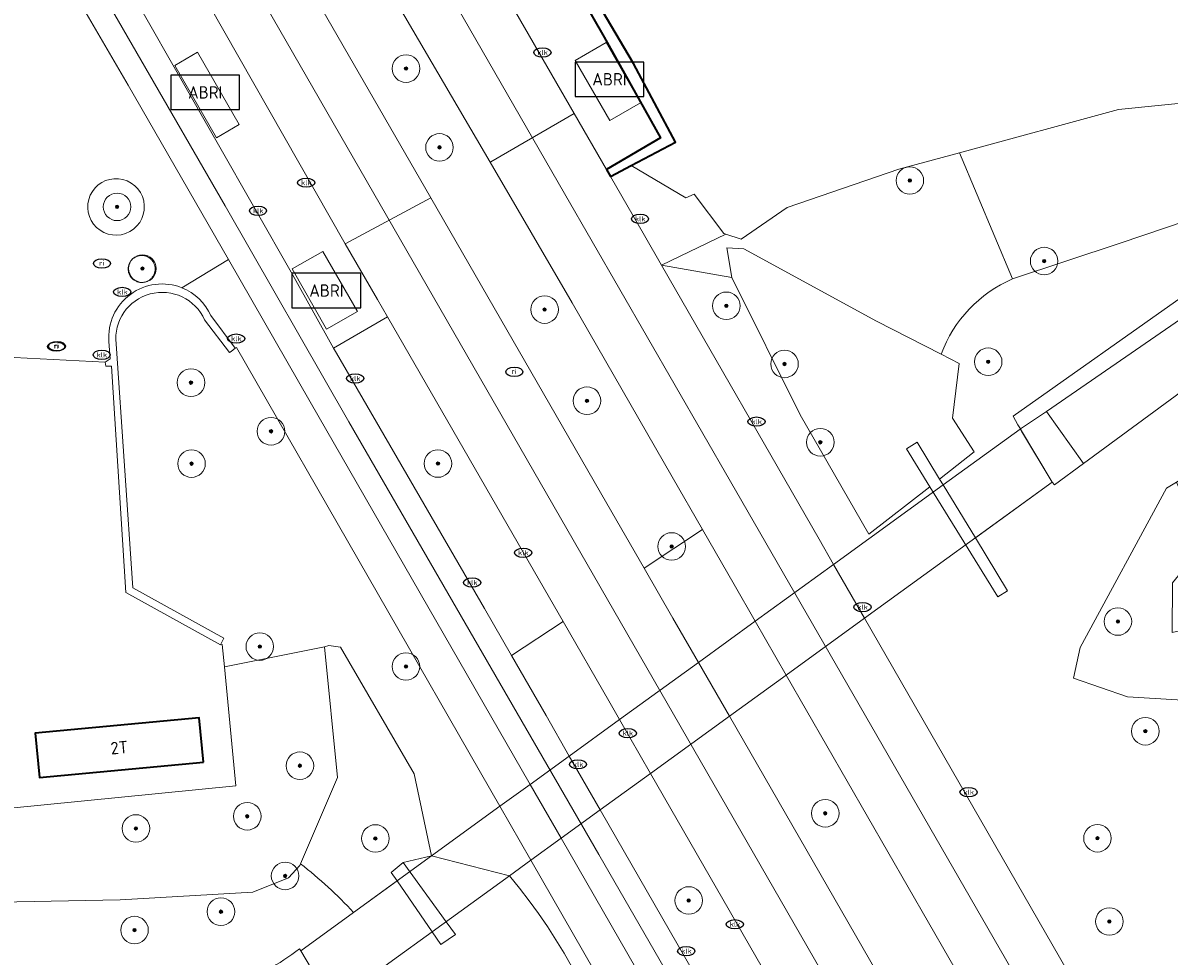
# Model space of a CAD drawing. Header units: metres. Extents: x 103671 to 105190, y 427150 to 429171.
# Tile 44 of 256: x 104028 to 104111, y 427586 to 427654. Entities that reach past the tile are written whole.
import ezdxf
from ezdxf.enums import TextEntityAlignment as Align

# ---------------------------------------------------------------- set-up
doc = ezdxf.new("R2010")
doc.units = ezdxf.units.M
for name, color, linetype, lineweight in [('B-WE-GK-KADEMUUR-GV', 253, 'Continuous', 35), ('B-WE-GR-BEPLANTING_CULTUUR_HEESTERS-GV', 253, 'Continuous', 18), ('B-WE-GR-BEPLANTING_CULTUUR_ROOS-GV', 253, 'Continuous', 18), ('B-WE-GR-BOOM-S', 253, 'Continuous', 25), ('B-WE-GR-HAAG-GV', 253, 'Continuous', 13), ('B-WE-IE-MEUBILAIR-S', 253, 'Continuous', 25), ('B-WE-IE-MEUBILAIR_WEGMEUBILAIR-S', 253, 'Continuous', 25), ('B-WE-IE-TERREINAFSCHEIDING_KUNSTMATIG_HEKWERK-G', 253, 'IE-TERREINAFSCHEIDING_KUNSTMATIG-SO', 18), ('B-WE-IE-TERREINAFSCHEIDING_KUNSTMATIG_MUUR-G', 253, 'IE-TERREINAFSCHEIDING_KUNSTMATIG-SO', 18), ('B-WE-IE-TERREINAFSCHEIDING_KUNSTMATIG_MUUR-GV', 253, 'Continuous', 18), ('B-WE-KW-KUNSTWERK_DEK-GV', 253, 'Continuous', 18), ('B-WE-OG-BEBOUWING-GV', 253, 'Continuous', 35), ('B-WE-OG-BEBOUWING-T18', 7, 'Continuous', 18), ('B-WE-OG-TERREIN_BEGROEID-GV', 253, 'Continuous', 18), ('B-WE-OG-WATER_SLOOT-GV', 253, 'Continuous', 18), ('B-WE-VH-GESLOTENVERHARDING_ASFALT-GV', 253, 'Continuous', 18), ('B-WE-VH-ONVERHARD_ZAND-GV', 253, 'Continuous', 18), ('B-WE-VH-OPENVERHARDING-GV', 253, 'Continuous', 18), ('B-WE-VH-OPENVERHARDING_SIERBESTRATING-GV', 253, 'Continuous', 18), ('B-WE-VH-OPENVERHARDING_TEGEL-GV', 253, 'Continuous', 18), ('B-WE-VW-MARKERING_PICTOGRAM-G', 253, 'Continuous', 18)]:
    doc.layers.add(name, color=color, linetype=linetype, lineweight=lineweight)
doc.styles.add('NLCS-ISO', font='NLCS-ISO.ttf')
doc.styles.add('NLCS-ISO-M500-T18', font='NLCS-ISO.ttf', dxfattribs={"height": 0.9})
doc.linetypes.add('IE-TERREINAFSCHEIDING_KUNSTMATIG-SO', pattern='A,4,[82,NLCS.SHX,S=0.75,R=90,X=0,Y=0],4,-2', length=10)

# ---------------------------------------------------------------- blocks, each defined once
blk = doc.blocks.new('SIE-MEUBILAIR_PUT_KOLK-SO')
blk.add_ellipse((0, 0), major_axis=(1.25, 0), ratio=0.54)
at = {"style": 'NLCS-ISO'}
blk.add_text('klk', height=0.75, dxfattribs=at).set_placement((0.03, 0), align=Align.MIDDLE_CENTER)
blk = doc.blocks.new('SIE-MEUBILAIR_PUT_RIOOLPUT-SO')
blk.add_ellipse((0, 0), major_axis=(1.25, 0), ratio=0.54)
at = {"style": 'NLCS-ISO'}
blk.add_text('ri', height=0.75, dxfattribs=at).set_placement((-0.04, 0.07), align=Align.MIDDLE_CENTER)
blk = doc.blocks.new('SIE-WEG_ABRI-SO')
blk.add_lwpolyline([(-5, -2.5), (5, -2.5), (5, 2.5), (-5, 2.5)], close=True)
at = {"style": 'NLCS-ISO'}
blk.add_text('ABRI', height=1.8, dxfattribs=at).set_placement((0, 0), align=Align.MIDDLE_CENTER)
blk = doc.blocks.new('SGR-BOOM_GBKN-SO')
at = {"linetype": 'ByBlock', "lineweight": 18}
h = blk.add_hatch(color=0, dxfattribs=at)
h.dxf.hatch_style = 1
edge = h.paths.add_edge_path()
edge.add_arc((0, 0), 0.25, 0, 360)
at = {"color": 0, "linetype": 'ByBlock', "lineweight": 18}
for radius in [2, 0.25]:
    blk.add_circle((0, 0), radius, dxfattribs=at)
at = {"color": 0, "linetype": 'ByBlock', "lineweight": 18, "style": 'NLCS-ISO'}
blk.add_attdef('SOORT', (2.5, 0), '', height=1.5, dxfattribs=at)

msp = doc.modelspace()

# ---------------------------------------------------------------- linework, layer by layer
at = {"layer": 'B-WE-GK-KADEMUUR-GV', "flags": 128}
msp.add_lwpolyline([(104058.256, 427674.568), (104057.382, 427674.362), (104060.231, 427669.598), (104065.32, 427660.867), (104069.918, 427652.827), (104074.016, 427645.501), (104070.083, 427643.213), (104070.386, 427642.702), (104071.882, 427643.49), (104075.107, 427645.189), (104072.044, 427650.912), (104067.813, 427658.09), (104062.887, 427666.68)], close=True, dxfattribs=at)
at = {"layer": 'B-WE-GR-BEPLANTING_CULTUUR_HEESTERS-GV', "flags": 128}
for points in [[(104094.389, 427629.785), (104089.684, 427632.183), (104080.062, 427637.435), (104078.822, 427637.51), (104079.184, 427635.359), (104084.142, 427625.389), (104089.135, 427616.708), (104093.56, 427620.165), (104091.868, 427622.906), (104092.649, 427623.396), (104094.274, 427620.722), (104096.792, 427622.689), (104095.219, 427625.135), (104095.707, 427629.114)], [(104113.459, 427615.955), (104111.47, 427620.49), (104110.753, 427620.066), (104104.494, 427608.476), (104103.988, 427606.258), (104107.924, 427604.894), (104111.926, 427604.668), (104115.152, 427606.158), (104118.463, 427606.844), (104118.437, 427607.346), (104119.396, 427609.34), (104117.671, 427611.745), (104115.108, 427610.465), (104111.163, 427609.574), (104111.195, 427613.18)], [(104011.423, 427607.44), (104004.406, 427607.036), (104004.221, 427606.99), (103998.875, 427592.88), (104004.231, 427589.879), (104019.727, 427589.854), (104034.758, 427590.161), (104044.4, 427590.723), (104046.989, 427591.742), (104047.817, 427592.652), (104047.87, 427592.776), (104050.557, 427599.051), (104049.605, 427608.525), (104042.342, 427607.076), (104043.165, 427598.442), (104012.628, 427595.419)]]:
    msp.add_lwpolyline(points, close=True, dxfattribs=at)
at = {"layer": 'B-WE-GR-BEPLANTING_CULTUUR_ROOS-GV'}
for points in [[(104034.641, 427642.534, 0.706906), (104033.047, 427639.003)], [(104033.047, 427639.003, 1.414389), (104034.641, 427642.534)]]:
    msp.add_lwpolyline(points, format="xyb", dxfattribs=at)
at = {"layer": 'B-WE-GR-BEPLANTING_CULTUUR_ROOS-GV', "flags": 128}
msp.add_lwpolyline([(104036.342, 427634.997), (104036.39, 427634.999), (104036.438, 427635.003), (104036.487, 427635.01), (104036.534, 427635.019), (104036.581, 427635.03), (104036.628, 427635.044), (104036.674, 427635.06), (104036.719, 427635.079), (104036.763, 427635.099), (104036.806, 427635.122), (104036.848, 427635.146), (104036.888, 427635.173), (104036.927, 427635.202), (104036.965, 427635.233), (104037.001, 427635.265), (104037.036, 427635.299), (104037.068, 427635.335), (104037.099, 427635.373), (104037.128, 427635.411), (104037.155, 427635.452), (104037.18, 427635.493), (104037.203, 427635.536), (104037.224, 427635.58), (104037.243, 427635.625), (104037.259, 427635.671), (104037.273, 427635.717), (104037.285, 427635.764), (104037.295, 427635.812), (104037.302, 427635.86), (104037.307, 427635.908), (104037.309, 427635.957), (104037.309, 427636.005), (104037.306, 427636.054), (104037.302, 427636.102), (104037.294, 427636.15), (104037.285, 427636.198), (104037.273, 427636.245), (104037.259, 427636.291), (104037.242, 427636.337), (104037.223, 427636.382), (104037.202, 427636.425), (104037.179, 427636.468), (104037.154, 427636.51), (104037.127, 427636.55), (104037.098, 427636.589), (104037.067, 427636.626), (104037.034, 427636.662), (104036.999, 427636.696), (104036.963, 427636.728), (104036.925, 427636.759), (104036.886, 427636.788), (104036.845, 427636.814), (104036.804, 427636.839), (104036.761, 427636.861), (104036.717, 427636.882), (104036.671, 427636.9), (104036.626, 427636.916), (104036.579, 427636.93), (104036.532, 427636.941), (104036.485, 427636.949), (104036.437, 427636.956), (104036.389, 427636.96), (104036.34, 427636.961), (104036.292, 427636.96), (104036.243, 427636.957), (104036.195, 427636.951), (104036.147, 427636.943), (104036.1, 427636.933), (104036.053, 427636.92), (104036.007, 427636.905), (104035.961, 427636.888), (104035.917, 427636.869), (104035.873, 427636.847), (104035.831, 427636.823), (104035.79, 427636.797), (104035.75, 427636.769), (104035.712, 427636.74), (104035.675, 427636.708), (104035.64, 427636.675), (104035.606, 427636.64), (104035.574, 427636.603), (104035.545, 427636.565), (104035.517, 427636.525), (104035.491, 427636.484), (104035.467, 427636.442), (104035.445, 427636.398), (104035.425, 427636.354), (104035.408, 427636.308), (104035.393, 427636.262), (104035.38, 427636.216), (104035.369, 427636.168), (104035.361, 427636.12), (104035.355, 427636.072), (104035.352, 427636.024), (104035.351, 427635.975), (104035.352, 427635.927), (104035.356, 427635.878), (104035.362, 427635.83), (104035.371, 427635.782), (104035.381, 427635.735), (104035.395, 427635.688), (104035.41, 427635.642), (104035.428, 427635.597), (104035.448, 427635.553), (104035.47, 427635.509), (104035.494, 427635.467), (104035.521, 427635.427), (104035.549, 427635.387), (104035.579, 427635.349), (104035.611, 427635.313), (104035.645, 427635.278), (104035.68, 427635.245), (104035.717, 427635.213), (104035.756, 427635.184), (104035.796, 427635.156), (104035.837, 427635.131), (104035.88, 427635.107), (104035.923, 427635.086), (104035.968, 427635.067), (104036.013, 427635.05), (104036.06, 427635.035), (104036.107, 427635.023), (104036.154, 427635.013), (104036.202, 427635.005), (104036.25, 427635), (104036.293, 427634.997)], close=True, dxfattribs=at)
at = {"layer": 'B-WE-GR-HAAG-GV', "flags": 128}
msp.add_lwpolyline([(104140.889, 427620.944), (104142.13, 427621.057), (104141.412, 427624.143), (104139.466, 427628.007), (104136.957, 427631.02), (104133.142, 427633.667), (104129.085, 427635.132), (104124.651, 427635.963), (104118.396, 427635.899), (104116.465, 427635.706), (104112.233, 427634.198), (104099.626, 427625.295), (104099.959, 427624.668), (104100.158, 427624.36), (104102.039, 427625.635), (104112.461, 427632.821)], dxfattribs=at)
at = {"layer": 'B-WE-IE-TERREINAFSCHEIDING_KUNSTMATIG_HEKWERK-G', "flags": 128}
msp.add_lwpolyline([(104026.125, 427629.591), (104033.682, 427629.209)], dxfattribs=at)
at = {"layer": 'B-WE-IE-TERREINAFSCHEIDING_KUNSTMATIG_MUUR-G'}
for points in [[(104033.95, 427630.704, -0.557426), (104039.252, 427634.612)], [(104039.252, 427634.612, -0.19543), (104041.348, 427632.589)], [(104040.899, 427632.277, 0.855719), (104034.469, 427630.551)]]:
    msp.add_lwpolyline(points, format="xyb", dxfattribs=at)
at = {"layer": 'B-WE-IE-TERREINAFSCHEIDING_KUNSTMATIG_MUUR-G', "flags": 128}
for points in [[(104041.348, 427632.589), (104043.124, 427630.219), (104042.823, 427629.988), (104042.714, 427629.904), (104040.899, 427632.277)], [(104042.066, 427608.687), (104035.178, 427612.486), (104034.131, 427628.928), (104033.733, 427628.917), (104033.682, 427629.209), (104034.046, 427629.45), (104033.95, 427630.704)], [(104034.469, 427630.551), (104035.676, 427612.811), (104042.303, 427609.165), (104042.066, 427608.687)], [(104011.364, 427608.034), (104011.423, 427607.44), (104012.628, 427595.419), (104043.165, 427598.442), (104042.342, 427607.076), (104042.187, 427608.696)]]:
    msp.add_lwpolyline(points, dxfattribs=at)
at = {"layer": 'B-WE-IE-TERREINAFSCHEIDING_KUNSTMATIG_MUUR-GV'}
for points in [[(104039.252, 427634.612, 0.557426), (104033.95, 427630.704)], [(104041.348, 427632.589, 0.19543), (104039.252, 427634.612)], [(104034.469, 427630.551, -0.855719), (104040.899, 427632.277)]]:
    msp.add_lwpolyline(points, format="xyb", dxfattribs=at)
at = {"layer": 'B-WE-IE-TERREINAFSCHEIDING_KUNSTMATIG_MUUR-GV', "flags": 128}
for points in [[(104040.899, 427632.277), (104042.714, 427629.904), (104042.823, 427629.988), (104043.124, 427630.219), (104041.348, 427632.589)], [(104033.95, 427630.704), (104034.046, 427629.45), (104033.682, 427629.209), (104033.733, 427628.917), (104034.131, 427628.928), (104035.178, 427612.486), (104042.066, 427608.687), (104042.303, 427609.165), (104035.676, 427612.811), (104034.469, 427630.551)]]:
    msp.add_lwpolyline(points, dxfattribs=at)
for points in [[(104096.873, 427616.447), (104094.537, 427620.291), (104094.274, 427620.722), (104092.649, 427623.396), (104091.868, 427622.906), (104093.56, 427620.165), (104098.504, 427612.16), (104099.213, 427612.596)], [(104055.315, 427592.878), (104054.443, 427592.151), (104054.873, 427591.527), (104057.424, 427587.83), (104058.065, 427586.901), (104059.115, 427587.633), (104058.441, 427588.569)]]:
    msp.add_lwpolyline(points, close=True, dxfattribs=at)
at = {"layer": 'B-WE-KW-KUNSTWERK_DEK-GV', "flags": 128}
msp.add_lwpolyline([(104054.553, 427585.748), (104057.424, 427587.83), (104063.033, 427591.899), (104064.594, 427593.031), (104066.788, 427594.623), (104069.634, 427596.687), (104073.286, 427599.336), (104079.01, 427603.489), (104083.138, 427606.483), (104088.828, 427610.611), (104102.445, 427620.489), (104102.458, 427620.498), (104100.232, 427624.19), (104100.137, 427624.348), (104100.135, 427624.351), (104094.537, 427620.291), (104086.58, 427614.521), (104080.889, 427610.394), (104076.76, 427607.4), (104071.035, 427603.249), (104067.384, 427600.601), (104064.538, 427598.537), (104062.346, 427596.947), (104057.388, 427593.351), (104051.72, 427589.241), (104047.877, 427586.455), (104050.142, 427582.651)], dxfattribs=at)
at = {"layer": 'B-WE-OG-BEBOUWING-GV', "flags": 128}
msp.add_lwpolyline([(104040.813, 427600.167), (104040.5, 427603.368), (104028.593, 427602.256), (104028.901, 427599.051)], close=True, dxfattribs=at)
at = {"layer": 'B-WE-OG-TERREIN_BEGROEID-GV', "flags": 128}
for points in [[(104067.585, 427633.528), (104061.627, 427643.731), (104052.627, 427659.143), (104046.797, 427669.424), (104046.765, 427669.478), (104042.367, 427667.032), (104042.524, 427666.762), (104047.597, 427658.046), (104057.325, 427641.156), (104070.116, 427618.949), (104072.818, 427614.253), (104077.064, 427617.046), (104074.853, 427620.89)], [(104116.868, 427648.529), (104107.267, 427647.566), (104095.73, 427644.427), (104099.574, 427635.256), (104107.393, 427637.858), (104113.903, 427640.055), (104115.116, 427640.368)], [(104076.461, 427641.423), (104075.841, 427641.153), (104071.882, 427643.49), (104070.386, 427642.702), (104071.206, 427641.266), (104072.847, 427638.402), (104074.078, 427636.262), (104078.751, 427638.504), (104078.594, 427638.556)], [(104054.173, 427632.507), (104050.272, 427630.225), (104050.479, 427629.854), (104061.223, 427611.308), (104063.178, 427607.911), (104066.933, 427610.381), (104064.858, 427613.988)], [(104120.537, 427607.274), (104118.463, 427606.844), (104115.152, 427606.158), (104111.926, 427604.668), (104107.924, 427604.894), (104103.988, 427606.258), (104104.494, 427608.476), (104110.753, 427620.066), (104111.47, 427620.49), (104116.181, 427623.279), (104123, 427625.967), (104126.733, 427625.693), (104130.419, 427623.832), (104130.763, 427623.404), (104132.469, 427621.283), (104132.837, 427618.132), (104131.169, 427615.582), (104127.611, 427612.163)], [(104083.138, 427606.483), (104080.889, 427610.394), (104079.362, 427613.05), (104077.064, 427617.046), (104072.818, 427614.253), (104074.913, 427610.611), (104076.76, 427607.4), (104079.01, 427603.489), (104138.54, 427500), (104139.851, 427497.721), (104148.929, 427481.944), (104153.303, 427484.508), (104150.78, 427488.945), (104144.403, 427500), (104136.562, 427513.594), (104134.803, 427516.644)], [(104073.286, 427599.336), (104071.035, 427603.249), (104070.257, 427604.602), (104066.933, 427610.381), (104063.178, 427607.911), (104065.696, 427603.534), (104067.384, 427600.601), (104069.634, 427596.687), (104075.291, 427586.836), (104121.93, 427505.756), (104125.217, 427500), (104132.465, 427487.31), (104138.841, 427476.146), (104142.833, 427478.44), (104140.942, 427481.722), (104130.428, 427500)]]:
    msp.add_lwpolyline(points, close=True, dxfattribs=at)
for points in [[(104095.73, 427644.427), (104091.316, 427643.226), (104083.194, 427640.443), (104079.855, 427638.142), (104078.751, 427638.504), (104074.078, 427636.262), (104079.184, 427635.359), (104078.822, 427637.51), (104080.062, 427637.435), (104089.684, 427632.183), (104094.389, 427629.785)], [(104099.574, 427635.256), (104095.73, 427644.427)], [(104112.233, 427634.198), (104116.465, 427635.706), (104118.396, 427635.899), (104113.903, 427640.055), (104107.393, 427637.858), (104099.574, 427635.256)], [(104112.209, 427627.336), (104104.717, 427621.853), (104102.615, 427620.294), (104102.445, 427620.489), (104096.873, 427616.447), (104099.213, 427612.596), (104098.504, 427612.16), (104093.56, 427620.165), (104089.135, 427616.708), (104084.142, 427625.389), (104079.184, 427635.359), (104074.078, 427636.262), (104085.521, 427616.362), (104086.58, 427614.521), (104088.828, 427610.611), (104127.244, 427543.802)], [(104094.389, 427629.785), (104095.707, 427629.114), (104095.219, 427625.135), (104096.792, 427622.689), (104094.274, 427620.722), (104094.537, 427620.291), (104100.135, 427624.351), (104100.137, 427624.348), (104100.158, 427624.36), (104099.959, 427624.668), (104099.626, 427625.295), (104112.233, 427634.198)], [(104043.212, 427630.286), (104043.124, 427630.219), (104042.823, 427629.988), (104042.714, 427629.904), (104040.899, 427632.277)], [(104034.469, 427630.551), (104035.676, 427612.811), (104042.303, 427609.165), (104042.066, 427608.687), (104042.187, 427608.696), (104042.342, 427607.076), (104049.605, 427608.525), (104049.931, 427608.625), (104050.78, 427608.505), (104056.111, 427599.299), (104057.388, 427593.351), (104062.346, 427596.947), (104043.212, 427630.286)], [(104051.72, 427589.241), (104054.873, 427591.527), (104054.443, 427592.151), (104055.315, 427592.878), (104057.388, 427593.351), (104056.111, 427599.299), (104050.78, 427608.505), (104049.931, 427608.625), (104049.605, 427608.525)], [(104049.605, 427608.525), (104050.557, 427599.051), (104047.87, 427592.776)], [(104047.87, 427592.776), (104047.817, 427592.652), (104046.989, 427591.742), (104044.4, 427590.723), (104034.758, 427590.161), (104019.727, 427589.854), (104004.231, 427589.879), (103998.875, 427592.88), (104004.221, 427606.99)], [(104096.688, 427533.462), (104097.559, 427533.528), (104098.443, 427533.951), (104098.486, 427533.977), (104064.594, 427593.031), (104062.346, 427596.947), (104057.388, 427593.351), (104063.033, 427591.899)], [(104063.033, 427591.899), (104057.388, 427593.351), (104055.315, 427592.878), (104058.441, 427588.569), (104059.115, 427587.633), (104058.065, 427586.901), (104057.424, 427587.83), (104054.553, 427585.748)], [(104047.789, 427586.602), (104047.877, 427586.455), (104051.72, 427589.241)]]:
    msp.add_lwpolyline(points, dxfattribs=at)
at = {"layer": 'B-WE-OG-TERREIN_BEGROEID-GV'}
for points in [[(104099.574, 427635.256, 0.206069), (104094.389, 427629.785)], [(104094.389, 427629.785, -0.206069), (104099.574, 427635.256)], [(104040.899, 427632.277, 0.855719), (104034.469, 427630.551)], [(104051.72, 427589.241, 0.039145), (104047.87, 427592.776)], [(104047.87, 427592.776, -0.039145), (104051.72, 427589.241)], [(104063.033, 427591.899, -0.224333), (104072.011, 427557.789)], [(104072.011, 427557.789, 0.224333), (104063.033, 427591.899)], [(104045.49, 427585.077, 0.033477), (104047.789, 427586.602)]]:
    msp.add_lwpolyline(points, format="xyb", dxfattribs=at)
at = {"layer": 'B-WE-OG-WATER_SLOOT-GV', "flags": 128}
msp.add_lwpolyline([(104067.813, 427658.09), (104072.044, 427650.912), (104075.107, 427645.189), (104071.882, 427643.49), (104075.841, 427641.153), (104076.461, 427641.423), (104078.594, 427638.556), (104078.751, 427638.504), (104079.855, 427638.142), (104083.194, 427640.443), (104091.316, 427643.226), (104095.73, 427644.427), (104107.267, 427647.566), (104116.868, 427648.529)], dxfattribs=at)
at = {"layer": 'B-WE-VH-GESLOTENVERHARDING_ASFALT-GV', "flags": 128}
for points in [[(104052.953, 427672.91), (104046.797, 427669.424), (104052.627, 427659.143), (104061.627, 427643.731), (104061.692, 427643.769), (104067.745, 427647.267)], [(104079.01, 427603.489), (104076.76, 427607.4), (104074.913, 427610.611), (104072.818, 427614.253), (104070.116, 427618.949), (104057.325, 427641.156), (104057.317, 427641.151), (104051.105, 427637.802), (104053.449, 427633.762), (104054.173, 427632.507), (104064.858, 427613.988), (104066.933, 427610.381), (104070.257, 427604.602), (104071.035, 427603.249), (104073.286, 427599.336), (104130.428, 427500), (104140.942, 427481.722), (104142.833, 427478.44), (104145.281, 427474.192), (104151.363, 427477.714), (104148.929, 427481.944), (104139.851, 427497.721), (104138.54, 427500)], [(104033.682, 427629.209), (104026.125, 427629.591), (104026.072, 427629.364), (104025.193, 427629.509), (104010.919, 427608.047), (104011.364, 427608.034), (104011.423, 427607.44), (104012.628, 427595.419), (104043.165, 427598.442), (104042.342, 427607.076), (104042.187, 427608.696), (104042.066, 427608.687), (104035.178, 427612.486), (104034.131, 427628.928), (104033.733, 427628.917)], [(104102.039, 427625.635), (104100.158, 427624.36), (104100.137, 427624.348), (104102.458, 427620.498), (104102.445, 427620.489), (104102.615, 427620.294), (104104.717, 427621.853)], [(104040.5, 427603.368), (104040.813, 427600.167), (104028.901, 427599.051), (104028.593, 427602.256)]]:
    msp.add_lwpolyline(points, close=True, dxfattribs=at)
for points in [[(104036.751, 427663.039), (104051.105, 427637.802), (104057.317, 427641.151), (104057.325, 427641.156), (104047.597, 427658.046)], [(104050.272, 427630.225), (104047.284, 427635.567), (104033.602, 427659.562)], [(104030.942, 427656.918), (104035.356, 427649.338), (104042.633, 427636.658), (104048.564, 427626.324), (104064.538, 427598.537), (104066.788, 427594.623), (104099.572, 427537.597), (104106.497, 427525.544), (104106.545, 427525.46), (104121.19, 427500)], [(104086.58, 427614.521), (104085.521, 427616.362), (104074.078, 427636.262), (104072.847, 427638.402), (104071.206, 427641.266), (104070.386, 427642.702), (104070.083, 427643.213), (104067.745, 427647.267), (104061.692, 427643.769), (104061.627, 427643.731), (104067.585, 427633.528), (104074.853, 427620.89), (104077.064, 427617.046), (104079.362, 427613.05), (104080.889, 427610.394), (104083.138, 427606.483), (104134.803, 427516.644)], [(104112.461, 427632.821), (104102.039, 427625.635), (104104.717, 427621.853), (104112.209, 427627.336)], [(104121.93, 427505.756), (104075.291, 427586.836), (104069.634, 427596.687), (104067.384, 427600.601), (104065.696, 427603.534), (104063.178, 427607.911), (104061.223, 427611.308), (104050.479, 427629.854), (104050.272, 427630.225)], [(104054.553, 427585.748), (104057.424, 427587.83), (104063.033, 427591.899), (104064.594, 427593.031), (104066.788, 427594.623), (104069.634, 427596.687), (104073.286, 427599.336), (104079.01, 427603.489), (104083.138, 427606.483), (104088.828, 427610.611), (104102.445, 427620.489), (104102.458, 427620.498), (104100.232, 427624.19), (104100.137, 427624.348), (104100.135, 427624.351), (104094.537, 427620.291), (104086.58, 427614.521), (104080.889, 427610.394), (104076.76, 427607.4), (104071.035, 427603.249), (104067.384, 427600.601), (104064.538, 427598.537), (104062.346, 427596.947), (104057.388, 427593.351), (104051.72, 427589.241), (104047.877, 427586.455), (104050.142, 427582.651)], [(104141.872, 427518.33), (104136.063, 427528.445), (104127.244, 427543.802), (104088.828, 427610.611), (104086.58, 427614.521)], [(104047.877, 427586.455), (104047.789, 427586.602)], [(104050.142, 427582.651), (104047.877, 427586.455)]]:
    msp.add_lwpolyline(points, dxfattribs=at)
at = {"layer": 'B-WE-VH-GESLOTENVERHARDING_ASFALT-GV'}
msp.add_lwpolyline([(104047.789, 427586.602, -0.033477), (104045.49, 427585.077)], format="xyb", dxfattribs=at)
at = {"layer": 'B-WE-VH-ONVERHARD_ZAND-GV', "flags": 128}
msp.add_lwpolyline([(104140.889, 427620.944), (104142.13, 427621.057), (104141.412, 427624.143), (104139.466, 427628.007), (104136.957, 427631.02), (104133.142, 427633.667), (104129.085, 427635.132), (104124.651, 427635.963), (104118.396, 427635.899), (104116.465, 427635.706), (104112.233, 427634.198), (104099.626, 427625.295), (104099.959, 427624.668), (104100.158, 427624.36), (104102.039, 427625.635), (104112.461, 427632.821)], dxfattribs=at)
at = {"layer": 'B-WE-VH-OPENVERHARDING-GV', "flags": 128}
for points in [[(104048.564, 427626.324), (104042.633, 427636.658), (104039.252, 427634.612)], [(104041.348, 427632.589), (104043.124, 427630.219), (104043.212, 427630.286), (104062.346, 427596.947), (104064.594, 427593.031), (104098.486, 427533.977)], [(104099.572, 427537.597), (104066.788, 427594.623), (104064.538, 427598.537), (104048.564, 427626.324)]]:
    msp.add_lwpolyline(points, dxfattribs=at)
at = {"layer": 'B-WE-VH-OPENVERHARDING-GV'}
msp.add_lwpolyline([(104039.252, 427634.612, -0.19543), (104041.348, 427632.589)], format="xyb", dxfattribs=at)
at = {"layer": 'B-WE-VH-OPENVERHARDING_SIERBESTRATING-GV', "flags": 128}
for points in [[(104102.445, 427620.489), (104102.458, 427620.498), (104100.137, 427624.348), (104100.135, 427624.351), (104094.537, 427620.291), (104096.873, 427616.447)], [(104057.424, 427587.83), (104054.873, 427591.527), (104051.72, 427589.241), (104047.877, 427586.455), (104050.142, 427582.651), (104050.185, 427582.579), (104054.553, 427585.748)]]:
    msp.add_lwpolyline(points, close=True, dxfattribs=at)
at = {"layer": 'B-WE-VH-OPENVERHARDING_TEGEL-GV', "flags": 128}
for points in [[(104057.382, 427674.362), (104057.229, 427674.326), (104055.821, 427673.994), (104054.992, 427677.363), (104055.514, 427677.483), (104052.517, 427682.582), (104048.042, 427681.423), (104052.953, 427672.91), (104067.745, 427647.267), (104070.083, 427643.213), (104074.016, 427645.501), (104069.918, 427652.827), (104065.32, 427660.867), (104060.231, 427669.598)], [(104070.055, 427652.435), (104067.811, 427651.135), (104070.317, 427646.755), (104072.555, 427648.042)], [(104070.055, 427652.435), (104072.555, 427648.042), (104070.317, 427646.755), (104067.811, 427651.135)], [(104040.377, 427651.729), (104043.416, 427646.474), (104041.77, 427645.511), (104038.731, 427650.767)], [(104040.377, 427651.729), (104038.731, 427650.767), (104041.77, 427645.511), (104043.416, 427646.474)], [(104036.154, 427635.013), (104036.107, 427635.023), (104036.06, 427635.035), (104036.013, 427635.05), (104035.968, 427635.067), (104035.923, 427635.086), (104035.88, 427635.107), (104035.837, 427635.131), (104035.796, 427635.156), (104035.756, 427635.184), (104035.717, 427635.213), (104035.68, 427635.245), (104035.645, 427635.278), (104035.611, 427635.313), (104035.579, 427635.349), (104035.549, 427635.387), (104035.521, 427635.427), (104035.494, 427635.467), (104035.47, 427635.509), (104035.448, 427635.553), (104035.428, 427635.597), (104035.41, 427635.642), (104035.395, 427635.688), (104035.381, 427635.735), (104035.371, 427635.782), (104035.362, 427635.83), (104035.356, 427635.878), (104035.352, 427635.927), (104035.351, 427635.975), (104035.352, 427636.024), (104035.355, 427636.072), (104035.361, 427636.12), (104035.369, 427636.168), (104035.38, 427636.216), (104035.393, 427636.262), (104035.408, 427636.308), (104035.425, 427636.354), (104035.445, 427636.398), (104035.467, 427636.442), (104035.491, 427636.484), (104035.517, 427636.525), (104035.545, 427636.565), (104035.574, 427636.603), (104035.606, 427636.64), (104035.64, 427636.675), (104035.675, 427636.708), (104035.712, 427636.74), (104035.75, 427636.769), (104035.79, 427636.797), (104035.831, 427636.823), (104035.873, 427636.847), (104035.917, 427636.869), (104035.961, 427636.888), (104036.007, 427636.905), (104036.053, 427636.92), (104036.1, 427636.933), (104036.147, 427636.943), (104036.195, 427636.951), (104036.243, 427636.957), (104036.292, 427636.96), (104036.34, 427636.961), (104036.389, 427636.96), (104036.437, 427636.956), (104036.485, 427636.949), (104036.532, 427636.941), (104036.579, 427636.93), (104036.626, 427636.916), (104036.671, 427636.9), (104036.717, 427636.882), (104036.761, 427636.861), (104036.804, 427636.839), (104036.845, 427636.814), (104036.886, 427636.788), (104036.925, 427636.759), (104036.963, 427636.728), (104036.999, 427636.696), (104037.034, 427636.662), (104037.067, 427636.626), (104037.098, 427636.589), (104037.127, 427636.55), (104037.154, 427636.51), (104037.179, 427636.468), (104037.202, 427636.425), (104037.223, 427636.382), (104037.242, 427636.337), (104037.259, 427636.291), (104037.273, 427636.245), (104037.285, 427636.198), (104037.294, 427636.15), (104037.302, 427636.102), (104037.306, 427636.054), (104037.309, 427636.005), (104037.309, 427635.957), (104037.307, 427635.908), (104037.302, 427635.86), (104037.295, 427635.812), (104037.285, 427635.764), (104037.273, 427635.717), (104037.259, 427635.671), (104037.243, 427635.625), (104037.224, 427635.58), (104037.203, 427635.536), (104037.18, 427635.493), (104037.155, 427635.452), (104037.128, 427635.411), (104037.099, 427635.373), (104037.068, 427635.335), (104037.036, 427635.299), (104037.001, 427635.265), (104036.965, 427635.233), (104036.927, 427635.202), (104036.888, 427635.173), (104036.848, 427635.146), (104036.806, 427635.122), (104036.763, 427635.099), (104036.719, 427635.079), (104036.674, 427635.06), (104036.628, 427635.044), (104036.581, 427635.03), (104036.534, 427635.019), (104036.487, 427635.01), (104036.438, 427635.003), (104036.39, 427634.999), (104036.342, 427634.997), (104036.293, 427634.997), (104036.25, 427635), (104036.202, 427635.005)], [(104049.49, 427637.253), (104052.012, 427632.899), (104049.762, 427631.604), (104047.258, 427635.985)], [(104049.49, 427637.253), (104047.258, 427635.985), (104049.762, 427631.604), (104052.012, 427632.899)]]:
    msp.add_lwpolyline(points, close=True, dxfattribs=at)
for points in [[(104039.252, 427634.612), (104042.633, 427636.658), (104035.356, 427649.338), (104030.942, 427656.918), (104027.351, 427663.164), (104026.859, 427664.02), (104025.059, 427667.272), (104023.573, 427669.956), (104022.558, 427669.629), (104021.201, 427669.194), (104019.034, 427668.516), (104017.102, 427667.9), (104014.335, 427666.977), (104012.381, 427666.372)], [(104033.602, 427659.562), (104047.284, 427635.567), (104050.272, 427630.225), (104054.173, 427632.507), (104053.449, 427633.762), (104051.105, 427637.802), (104036.751, 427663.039)], [(104025.684, 427629.69), (104026.125, 427629.591), (104033.682, 427629.209), (104034.046, 427629.45), (104033.95, 427630.704)]]:
    msp.add_lwpolyline(points, dxfattribs=at)
at = {"layer": 'B-WE-VH-OPENVERHARDING_TEGEL-GV'}
for points in [[(104033.047, 427639.003, -0.706906), (104034.641, 427642.534)], [(104034.641, 427642.534, -1.414389), (104033.047, 427639.003)], [(104033.95, 427630.704, -0.557426), (104039.252, 427634.612)]]:
    msp.add_lwpolyline(points, format="xyb", dxfattribs=at)
at = {"layer": 'B-WE-VW-MARKERING_PICTOGRAM-G', "flags": 128}
for points in [[(104050.845, 427669.633), (104067.044, 427641.467)], [(104040.544, 427663.455), (104144.292, 427483.101)], [(104030.148, 427661.808), (104042.392, 427640.578)], [(104067.044, 427641.467), (104079.081, 427620.537)], [(104042.392, 427640.578), (104051.377, 427624.883)], [(104051.377, 427624.883), (104060.448, 427609.167)], [(104079.081, 427620.537), (104154.75, 427489.175)], [(104060.448, 427609.167), (104069.519, 427593.451)], [(104069.519, 427593.451), (104086.063, 427564.788)]]:
    msp.add_lwpolyline(points, dxfattribs=at)

# ---------------------------------------------------------------- block references
at = {"layer": 'B-WE-GR-BOOM-S', "xscale": 0.5, "yscale": 0.5, "zscale": 0.5}
for p in [(104055.525, 427650.535), (104057.957, 427644.813), (104092.115, 427642.407), (104034.543, 427640.492), (104036.383, 427636.007), (104101.867, 427636.555), (104065.59, 427633.03), (104078.787, 427633.305), (104097.804, 427629.241), (104083.013, 427629.079), (104039.911, 427627.722), (104068.667, 427626.409), (104045.723, 427624.188), (104085.613, 427623.39), (104039.952, 427621.839), (104057.845, 427621.845), (104074.818, 427615.824), (104107.223, 427610.37), (104044.909, 427608.55), (104055.522, 427607.104), (104109.215, 427602.401), (104047.82, 427599.898), (104043.998, 427596.223), (104085.971, 427596.44), (104035.912, 427595.341), (104053.301, 427594.614), (104105.737, 427594.629), (104046.745, 427591.889), (104076.055, 427590.109), (104042.087, 427589.295), (104106.602, 427588.582), (104035.812, 427587.958)]:
    msp.add_blockref('SGR-BOOM_GBKN-SO', p, dxfattribs=at)
at = {"layer": 'B-WE-IE-MEUBILAIR-S', "xscale": 0.5, "yscale": 0.5, "zscale": 0.5}
for name, p in [('SIE-MEUBILAIR_PUT_KOLK-SO', (104065.43, 427651.71)), ('SIE-MEUBILAIR_PUT_KOLK-SO', (104048.273, 427642.249)), ('SIE-MEUBILAIR_PUT_KOLK-SO', (104044.78, 427640.21)), ('SIE-MEUBILAIR_PUT_KOLK-SO', (104072.52, 427639.62)), ('SIE-MEUBILAIR_PUT_RIOOLPUT-SO', (104033.445, 427636.38)), ('SIE-MEUBILAIR_PUT_KOLK-SO', (104034.92, 427634.31)), ('SIE-MEUBILAIR_PUT_KOLK-SO', (104043.193, 427630.919)), ('SIE-MEUBILAIR_PUT_RIOOLPUT-SO', (104030.125, 427630.34)), ('SIE-MEUBILAIR_PUT_RIOOLPUT-SO', (104030.183, 427630.365)), ('SIE-MEUBILAIR_PUT_KOLK-SO', (104033.428, 427629.744)), ('SIE-MEUBILAIR_PUT_RIOOLPUT-SO', (104063.392, 427628.506)), ('SIE-MEUBILAIR_PUT_KOLK-SO', (104051.828, 427628.026)), ('SIE-MEUBILAIR_PUT_KOLK-SO', (104080.98, 427624.89)), ('SIE-MEUBILAIR_PUT_KOLK-SO', (104064.034, 427615.368)), ('SIE-MEUBILAIR_PUT_KOLK-SO', (104060.327, 427613.198)), ('SIE-MEUBILAIR_PUT_KOLK-SO', (104088.67, 427611.42)), ('SIE-MEUBILAIR_PUT_KOLK-SO', (104071.629, 427602.257)), ('SIE-MEUBILAIR_PUT_KOLK-SO', (104068.012, 427599.997)), ('SIE-MEUBILAIR_PUT_KOLK-SO', (104096.38, 427597.97)), ('SIE-MEUBILAIR_PUT_KOLK-SO', (104079.405, 427588.378)), ('SIE-MEUBILAIR_PUT_KOLK-SO', (104075.878, 427586.434))]:
    msp.add_blockref(name, p, dxfattribs=at)
at = {"layer": 'B-WE-IE-MEUBILAIR_WEGMEUBILAIR-S', "xscale": 0.5, "yscale": 0.5, "zscale": 0.5}
for p in [(104070.298, 427649.762), (104040.945, 427648.806), (104049.745, 427634.415)]:
    msp.add_blockref('SIE-WEG_ABRI-SO', p, dxfattribs=at)

# ---------------------------------------------------------------- texts
at = {"layer": 'B-WE-OG-BEBOUWING-T18', "style": 'NLCS-ISO-M500-T18'}
msp.add_text('2T', height=0.9, rotation=5.3, dxfattribs=at).set_placement((104034.703, 427601.211), align=Align.MIDDLE)

doc.saveas('drawing.dxf')
